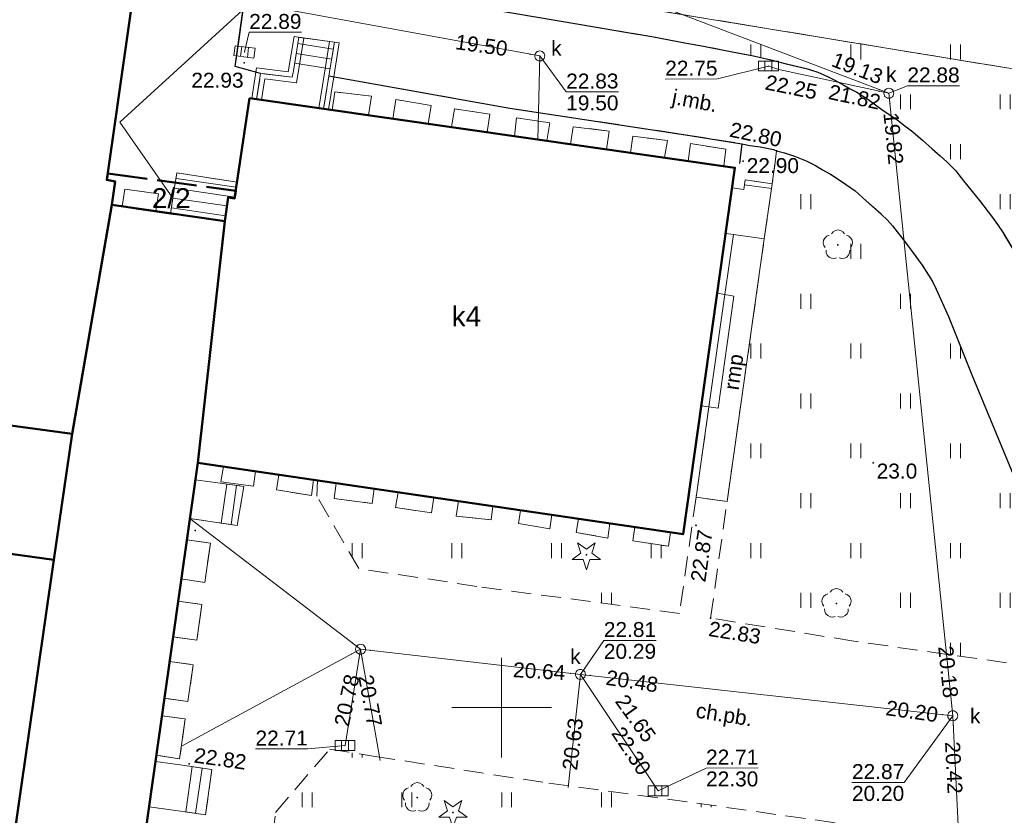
# Model space of a CAD drawing. Extents: x 7395144 to 7395446, y 6007497 to 6007827.
# Tile 47 of 62: x 7395326 to 7395375, y 6007645 to 6007684. Entities that reach past the tile are written whole.
import ezdxf
from ezdxf.enums import TextEntityAlignment as Align

# ---------------------------------------------------------------- set-up
doc = ezdxf.new("R2010")
doc.units = 0
doc.header["$PDSIZE"] = 0.75
for name, pattern in [('PRZER1-1', [2, 1, -1]), ('PRZER2-1', [3, 2, -1]), ('PRZER3-1', [4, 3, -1]), ('PRZER4-1', [5, 4, -1])]:
    doc.linetypes.add(name, pattern=pattern)
doc.layers.get('0').update_dxf_attribs({"linetype": 'CONTINUOUS', "lineweight": 13})
for name, color, linetype, lineweight in [('GESBRP', 7, 'CONTINUOUS', 18), ('GESBRP_O', 7, 'CONTINUOUS', 18), ('GESBZN', 7, 'PRZER4-1', 50), ('GESBZN_O', 7, 'PRZER4-1', 50), ('GESBZO', 7, 'CONTINUOUS', 50), ('GESBZO_O', 7, 'CONTINUOUS', 50), ('GESDZI', 7, 'CONTINUOUS', 18), ('GESSCH', 7, 'CONTINUOUS', 18), ('GSLDSO', 7, 'CONTINUOUS', 18), ('GSLKRW', 7, 'CONTINUOUS', 25), ('GSPWPN', 7, 'CONTINUOUS', 13), ('GSPWPN_O', 7, 'CONTINUOUS', 13), ('GSPWPS', 7, 'CONTINUOUS', 13), ('GSPWPS_O', 7, 'CONTINUOUS', 13), ('GSSIIN', 7, 'CONTINUOUS', 18), ('GSSKOA', 7, 'PRZER3-1', 18), ('GSSKOA_O', 7, 'PRZER3-1', 18), ('GSSKOD', 7, 'PRZER2-1', 18), ('GSSKOD_O', 7, 'PRZER2-1', 18), ('GSSUTR', 7, 'PRZER2-1', 18), ('GUPPRZ', 7, 'CONTINUOUS', 18), ('GUPPRZ_O', 7, 'CONTINUOUS', 18)]:
    doc.layers.add(name, color=color, linetype=linetype, lineweight=lineweight)
for name, color, linetype, lineweight, true_color in [('GESUZY', 7, 'PRZER1-1', 18, 0x008000), ('GSPRDI', 7, 'CONTINUOUS', 18, 0x008000), ('GSPRDL', 7, 'CONTINUOUS', 18, 0x008000), ('GULKPR', 7, 'CONTINUOUS', 18, 0x803300), ('GUPKKS', 7, 'CONTINUOUS', 18, 0x803300), ('GUPKSD', 7, 'CONTINUOUS', 18, 0x803300), ('GUPKSD_O', 7, 'CONTINUOUS', 18, 0x803300)]:
    doc.layers.add(name, color=color, linetype=linetype, lineweight=lineweight, true_color=true_color)
doc.styles.add('GEO-INFO', font='arial.ttf')
pattern_1 = [(90, (7390000, 6000000), (-2.5, 2.5), [0.75, -4.25]), (90, (7390000.5, 6000000), (-2.5, 2.5), [0.75, -4.25])]

# ---------------------------------------------------------------- blocks, each defined once
blk = doc.blocks.new('KOLO')
blk.add_hatch(color=0).paths.add_polyline_path([(-0.5, 0), (-0.482963, -0.12941), (-0.433013, -0.25), (-0.353553, -0.353553), (-0.25, -0.433013), (-0.12941, -0.482963), (0, -0.5), (0.12941, -0.482963), (0.25, -0.433013), (0.353553, -0.353553), (0.433013, -0.25), (0.482963, -0.12941), (0.5, 0), (0.482963, 0.12941), (0.433013, 0.25), (0.353553, 0.353553), (0.25, 0.433013), (0.12941, 0.482963), (0, 0.5), (-0.12941, 0.482963), (-0.25, 0.433013), (-0.353553, 0.353553), (-0.433013, 0.25), (-0.482963, 0.12941)])
blk = doc.blocks.new('SPDIP')
blk.add_hatch(color=0).paths.add_polyline_path([(0, -0.09), (0.027812, -0.085595), (0.052901, -0.072812), (0.072812, -0.052901), (0.085595, -0.027812), (0.09, 0), (0.085595, 0.027812), (0.072812, 0.052901), (0.052901, 0.072812), (0.027812, 0.085595), (0, 0.09), (-0.027812, 0.085595), (-0.052901, 0.072812), (-0.072812, 0.052901), (-0.085595, 0.027812), (-0.09, 0), (-0.085595, -0.027812), (-0.072812, -0.052901), (-0.052901, -0.072812), (-0.027812, -0.085595)])
at = {"color": 0}
blk.add_lwpolyline([(0.544942, 0.177062), (1.426676, -0.463555), (0.336792, -0.463555), (0, -1.500096), (-0.336792, -0.463555), (-1.426676, -0.463555), (-0.544942, 0.177062), (-0.881734, 1.213603), (0, 0.572986), (0.881734, 1.213603)], close=True, dxfattribs=at)
blk = doc.blocks.new('SPDLP')
blk.add_hatch(color=0).paths.add_polyline_path([(0, -0.09), (0.027812, -0.085595), (0.052901, -0.072812), (0.072812, -0.052901), (0.085595, -0.027812), (0.09, 0), (0.085595, 0.027812), (0.072812, 0.052901), (0.052901, 0.072812), (0.027812, 0.085595), (0, 0.09), (-0.027812, 0.085595), (-0.052901, 0.072812), (-0.072812, 0.052901), (-0.085595, 0.027812), (-0.09, 0), (-0.085595, -0.027812), (-0.072812, -0.052901), (-0.052901, -0.072812), (-0.027812, -0.085595)])
at = {"color": 0}
for points in [[(-0.648554, 1.126667), (-0.481106, 1.325358), (-0.255912, 1.454989), (0, 1.5), (0.255912, 1.454989), (0.481106, 1.325358), (0.648554, 1.126667)], [(-1.271938, -0.268652), (-1.40916, -0.048001), (-1.462858, 0.20623), (-1.426585, 0.463525), (-1.304695, 0.693003), (-1.11182, 0.867117), (-0.871109, 0.964971)], [(0.871109, 0.964971), (1.11182, 0.867117), (1.304695, 0.693003), (1.426585, 0.463525), (1.462858, 0.20623), (1.40916, -0.048001), (1.271938, -0.268652)], [(-0.137547, -1.292703), (-0.389802, -1.355024), (-0.648184, -1.327532), (-0.881678, -1.213525), (-1.062258, -1.026689), (-1.168249, -0.78945), (-1.186929, -0.530282)], [(1.186929, -0.530282), (1.168249, -0.78945), (1.062258, -1.026689), (0.881678, -1.213525), (0.648184, -1.327532), (0.389802, -1.355024), (0.137547, -1.292703)]]:
    blk.add_lwpolyline(points, dxfattribs=at)
blk = doc.blocks.new('POINT')
at = {"color": 0}
blk.add_point((0, 0), dxfattribs=at)
blk = doc.blocks.new('OKRAG_PELNY')
at = {"color": 0}
blk.add_lwpolyline([(0, 0.5), (0.12941, 0.482963), (0.25, 0.433013), (0.353553, 0.353553), (0.433013, 0.25), (0.482963, 0.12941), (0.5, 0), (0.482963, -0.12941), (0.433013, -0.25), (0.353553, -0.353553), (0.25, -0.433013), (0.12941, -0.482963), (0, -0.5), (-0.12941, -0.482963), (-0.25, -0.433013), (-0.353553, -0.353553), (-0.433013, -0.25), (-0.482963, -0.12941), (-0.5, 0), (-0.482963, 0.12941), (-0.433013, 0.25), (-0.353553, 0.353553), (-0.25, 0.433013), (-0.12941, 0.482963)], close=True, dxfattribs=at)
blk = doc.blocks.new('SUUS05')
at = {"color": 0}
blk.add_lwpolyline([(0.5, -0.25), (-0.5, -0.25), (-0.5, 0.25), (0.5, 0.25)], close=True, dxfattribs=at)
for points in [[(-0.175, -0.25), (-0.175, 0.25)], [(0.175, -0.25), (0.175, 0.25)]]:
    blk.add_lwpolyline(points, dxfattribs=at)
blk = doc.blocks.new('PION_C')
at = {"color": 0}
blk.add_lwpolyline([(0, 0.5), (0, -0.5)], dxfattribs=at)

msp = doc.modelspace()

# ---------------------------------------------------------------- hatches: boundary and pattern name
at = {"layer": 'GSSUTR', "linetype": 'Continuous', "lineweight": 18}
h = msp.add_hatch(dxfattribs=at)
h.set_pattern_fill('PTTU04', scale=0.5, style=0)
h.set_pattern_definition(pattern_1)
h.paths.add_polyline_path([(7395389.529, 6007668.315), (7395389.167, 6007675.975), (7395389, 6007687.37), (7395389.15, 6007688.68), (7395383.23, 6007689.667), (7395379.968, 6007690.075), (7395378.43, 6007690.376), (7395376.377, 6007691.083), (7395374.553, 6007691.778), (7395373.163, 6007692.505), (7395371.855, 6007693.38), (7395370.73, 6007694.348), (7395369.681, 6007695.314), (7395368.588, 6007696.407), (7395367.642, 6007697.393), (7395367.022, 6007698.262), (7395366.303, 6007699.236), (7395365.526, 6007700.57), (7395364.764, 6007702.314), (7395364.521, 6007703.492), (7395364.354, 6007704.369), (7395363.894, 6007707.988), (7395363.67, 6007709.861), (7395363.603, 6007711.086), (7395363.559, 6007712.285), (7395363.509, 6007713.764), (7395363.474, 6007715.446), (7395363.461, 6007717.074), (7395363.618, 6007718.59), (7395363.698, 6007719.729), (7395363.909, 6007720.935), (7395364.115, 6007722.066), (7395364.291, 6007723.123), (7395364.636, 6007724.777), (7395364.936, 6007726.155), (7395365.4, 6007728.056), (7395366.18, 6007730.852), (7395366.834, 6007733.299), (7395367.13, 6007734.245), (7395367.576, 6007735.893), (7395368.33, 6007738.308), (7395368.735, 6007739.73), (7395368.912, 6007740.355), (7395352.982, 6007742.613), (7395354.445, 6007757.033), (7395338.289, 6007758.628), (7395348.429, 6007754.978), (7395352.137, 6007750.572), (7395349.801, 6007721.415), (7395347.348, 6007697.123), (7395346.55, 6007695.42), (7395346.4, 6007693.44), (7395351.721, 6007691.537), (7395365.475, 6007688.718), (7395357.551, 6007686.941), (7395348.027, 6007688.39), (7395344.37, 6007693.59), (7395344.532, 6007695.571), (7395348.011, 6007733.556), (7395349.793, 6007749.682), (7395348.27, 6007753.054), (7395341.075, 6007755.473), (7395337.933, 6007755.943), (7395337.461, 6007755.867), (7395332.386, 6007721.677), (7395334.999, 6007721.289), (7395346.142, 6007719.598), (7395343.233, 6007699.288), (7395343.206, 6007694.953), (7395343.205, 6007694.883), (7395343.205, 6007694.826), (7395343.223, 6007694.66), (7395343.244, 6007694.467), (7395343.266, 6007694.262), (7395343.327, 6007693.699), (7395343.416, 6007693.158), (7395343.551, 6007692.488), (7395343.62, 6007692.146), (7395343.668, 6007691.976), (7395343.706, 6007691.84), (7395343.893, 6007691.365), (7395344.138, 6007690.742), (7395344.384, 6007690.193), (7395344.508, 6007689.916), (7395344.644, 6007689.613), (7395345.1, 6007688.795), (7395345.662, 6007687.786), (7395345.797, 6007687.587), (7395346.169, 6007687.039), (7395346.695, 6007686.188), (7395347.25, 6007685.386), (7395353.864, 6007684.272), (7395356.305, 6007683.86), (7395357.536, 6007683.653), (7395359.272, 6007683.324), (7395360.122, 6007683.163), (7395361.469, 6007682.908), (7395362.634, 6007682.687), (7395362.906, 6007682.621), (7395363.496, 6007682.477), (7395364.26, 6007682.29), (7395365.261, 6007682.046), (7395365.385, 6007682.007), (7395365.586, 6007681.944), (7395365.805, 6007681.876), (7395365.966, 6007681.81), (7395366.163, 6007681.729), (7395366.373, 6007681.625), (7395366.701, 6007681.464), (7395367.153, 6007681.215), (7395367.481, 6007681.035), (7395367.804, 6007680.857), (7395368.039, 6007680.713), (7395368.308, 6007680.548), (7395368.613, 6007680.325), (7395369.135, 6007679.945), (7395369.816, 6007679.49), (7395370.217, 6007679.18), (7395370.613, 6007678.875), (7395371.107, 6007678.45), (7395371.595, 6007678.017), (7395371.981, 6007677.673), (7395372.33, 6007677.363), (7395372.552, 6007677.137), (7395372.766, 6007676.919), (7395372.923, 6007676.717), (7395373.163, 6007676.408), (7395373.96, 6007675.437), (7395374.606, 6007674.572), (7395374.866, 6007674.224), (7395375.143, 6007673.802), (7395375.713, 6007672.848), (7395375.976, 6007672.408), (7395376.121, 6007672.164), (7395376.228, 6007671.942), (7395376.309, 6007671.773), (7395376.416, 6007671.55), (7395376.56, 6007671.202), (7395376.718, 6007670.819), (7395376.934, 6007670.298), (7395377.217, 6007669.613), (7395378.185, 6007667.078), (7395379.027, 6007664.908), (7395379.696, 6007663.183), (7395380.578, 6007660.908), (7395380.948, 6007660.017), (7395381.07, 6007659.656), (7395381.195, 6007659.285), (7395381.266, 6007659.076), (7395381.351, 6007658.87), (7395381.463, 6007658.651), (7395381.607, 6007658.429), (7395381.785, 6007658.152), (7395382.386, 6007657.296), (7395382.899, 6007656.6), (7395383.011, 6007656.449), (7395383.133, 6007656.299), (7395383.258, 6007656.145), (7395383.395, 6007656.01), (7395383.584, 6007655.825), (7395383.66, 6007655.763), (7395383.753, 6007655.686), (7395383.889, 6007655.575), (7395384.042, 6007655.464), (7395384.202, 6007655.348), (7395384.525, 6007655.113), (7395384.785, 6007654.925), (7395384.87, 6007654.863), (7395384.987, 6007654.793), (7395385.111, 6007654.72), (7395385.216, 6007654.657), (7395385.409, 6007654.566), (7395385.525, 6007654.512), (7395385.749, 6007654.419), (7395386.066, 6007654.289), (7395386.212, 6007654.228), (7395386.369, 6007654.174), (7395386.553, 6007654.111), (7395386.696, 6007654.062), (7395387.038, 6007653.945), (7395387.27, 6007653.883), (7395387.447, 6007653.836), (7395387.64, 6007653.784), (7395387.863, 6007653.737), (7395388.014, 6007653.706), (7395388.174, 6007653.683), (7395388.376, 6007653.654), (7395388.568, 6007653.639), (7395388.71, 6007653.629), (7395388.88, 6007653.616), (7395389.062, 6007653.618), (7395389.229, 6007653.621), (7395389.417, 6007653.623), (7395389.616, 6007653.626), (7395389.794, 6007653.643), (7395389.97, 6007653.666), (7395390.692, 6007653.792), (7395391.062, 6007653.938), (7395391.584, 6007654.144), (7395392.241, 6007654.378), (7395393.556, 6007654.845), (7395393.906, 6007654.959), (7395394.701, 6007655.16)], flags=0)
h = msp.add_hatch(dxfattribs=at)
h.set_pattern_fill('PTTU04', scale=0.5, style=0)
h.set_pattern_definition(pattern_1)
h.paths.add_polyline_path([(7395377.519, 6007657.177), (7395373.577, 6007666.687), (7395372.408, 6007669.618), (7395371.791, 6007670.983), (7395371.603, 6007671.36), (7395371.408, 6007671.692), (7395371.086, 6007672.181), (7395370.764, 6007672.624), (7395370.251, 6007673.329), (7395369.596, 6007674.164), (7395369.334, 6007674.458), (7395369.051, 6007674.735), (7395368.279, 6007675.419), (7395367.724, 6007675.911), (7395367.025, 6007676.399), (7395366.494, 6007676.745), (7395366.094, 6007676.974), (7395365.735, 6007677.179), (7395365.268, 6007677.416), (7395364.681, 6007677.649), (7395364.178, 6007677.822), (7395363.79, 6007677.92), (7395363.57, 6007676.27), (7395363.49, 6007675.79), (7395363.17, 6007673.5), (7395361.3, 6007660.33), (7395360.48, 6007654.49), (7395367.656, 6007653.336), (7395379.768, 6007651.616)], flags=0)
h = msp.add_hatch(dxfattribs=at)
h.set_pattern_fill('PTTU04', scale=0.5, style=0)
h.set_pattern_definition(pattern_1)
h.paths.add_polyline_path([(7395360.013, 6007665.141), (7395359.1, 6007658.69), (7395358.47, 6007658.783), (7395358.37, 6007658.09), (7395356.58, 6007658.36), (7395356.681, 6007659.047), (7395356.244, 6007659.111), (7395355.42, 6007659.233), (7395355.33, 6007658.5), (7395353.74, 6007658.78), (7395353.86, 6007659.463), (7395353.432, 6007659.526), (7395352.51, 6007659.662), (7395352.41, 6007658.96), (7395350.84, 6007659.23), (7395350.95, 6007659.892), (7395349.56, 6007660.097), (7395349.47, 6007659.42), (7395347.72, 6007659.6), (7395347.83, 6007660.352), (7395347.234, 6007660.44), (7395346.599, 6007660.534), (7395346.48, 6007659.77), (7395344.67, 6007660.03), (7395344.81, 6007660.798), (7395343.789, 6007660.948), (7395343.609, 6007660.975), (7395343.5, 6007660.24), (7395341.6, 6007660.49), (7395341.699, 6007661.256), (7395340.761, 6007661.395), (7395340.733, 6007660.604), (7395342.846, 6007656.972), (7395348.763, 6007656.076), (7395358.92, 6007654.72), (7395359.75, 6007660.55), (7395360.394, 6007665.087)], flags=0)
h = msp.add_hatch(dxfattribs=at)
h.set_pattern_fill('PTTU04', scale=0.5, style=0)
h.set_pattern_definition(pattern_1)
h.paths.add_polyline_path([(7395383.563, 6007641.722), (7395383.483, 6007641.931), (7395376.391, 6007642.883), (7395368.654, 6007643.956), (7395359.785, 6007645.209), (7395352.373, 6007646.208), (7395343.663, 6007647.553), (7395341.373, 6007647.916), (7395338.658, 6007644.747), (7395338.521, 6007643.57), (7395338.621, 6007643.556), (7395338.73, 6007644.41), (7395340.8, 6007644.17), (7395340.67, 6007643.259), (7395341.671, 6007643.113), (7395342.6, 6007642.979), (7395342.73, 6007643.87), (7395344.67, 6007643.63), (7395344.53, 6007642.699), (7395344.93, 6007642.641), (7395345.05, 6007643.47), (7395347.15, 6007643.3), (7395347, 6007642.34), (7395349.68, 6007641.952), (7395349.79, 6007642.83), (7395351.72, 6007642.54), (7395351.61, 6007641.672), (7395353.439, 6007641.406), (7395353.53, 6007642.18), (7395355.5, 6007641.93), (7395355.381, 6007641.125), (7395356.5, 6007640.962), (7395356.6, 6007641.77), (7395358.63, 6007641.55), (7395358.51, 6007640.671), (7395358.914, 6007640.612), (7395359.47, 6007640.532), (7395359.59, 6007641.34), (7395361.49, 6007641.05), (7395361.379, 6007640.255), (7395361.976, 6007640.168), (7395362.39, 6007640.108), (7395362.5, 6007640.99), (7395364.49, 6007640.69), (7395364.37, 6007639.821), (7395365.36, 6007639.677), (7395365.48, 6007640.51), (7395367.37, 6007640.29), (7395367.239, 6007639.405), (7395367.434, 6007639.376), (7395367.68, 6007639.341), (7395367.81, 6007640.22), (7395369.83, 6007639.93), (7395369.709, 6007639.046), (7395373.62, 6007638.479), (7395377.179, 6007637.963), (7395377.29, 6007638.76), (7395379.22, 6007638.43), (7395379.109, 6007637.683), (7395380.37, 6007637.5), (7395382.37, 6007637.28), (7395381.88, 6007634.05), (7395381.589, 6007632.065), (7395387.216, 6007631.215)], flags=0)

# ---------------------------------------------------------------- linework, layer by layer
at = {"color": 7, "linetype": 'Continuous', "lineweight": 13, "elevation": 100, "flags": 128}
for points in [[(7395350, 6007647.5), (7395350, 6007652.5)], [(7395347.5, 6007650), (7395352.5, 6007650)]]:
    msp.add_lwpolyline(points, dxfattribs=at)
at = {"layer": 'GESBRP', "color": 7, "linetype": 'Continuous', "lineweight": 18, "elevation": 10.18}
msp.add_lwpolyline([(7395361.62, 6007673.72), (7395363.17, 6007673.5), (7395361.3, 6007660.33), (7395359.75, 6007660.55), (7395360.394, 6007665.087), (7395361.194, 6007670.721)], close=True, dxfattribs=at)
at = {"layer": 'GESBZN', "color": 7, "linetype": 'PRZER4-1', "lineweight": 50, "ltscale": 0.5, "elevation": 10.18}
msp.add_lwpolyline([(7395330.247, 6007676.789), (7395336.667, 6007675.91), (7395336.61, 6007675.53), (7395336.28, 6007675.58), (7395336.12, 6007674.39), (7395330.46, 6007675.21), (7395330.62, 6007676.39), (7395330.2, 6007676.46)], close=True, dxfattribs=at)
at = {"layer": 'GESBZO', "color": 7, "linetype": 'Continuous', "lineweight": 50, "elevation": 10.18}
for points in [[(7395322.52, 6007664.53), (7395328.37, 6007706.92), (7395334.41, 6007706.04), (7395330.2, 6007676.46), (7395330.62, 6007676.39), (7395330.46, 6007675.21), (7395328.46, 6007663.73)], [(7395337.36, 6007680.56), (7395361.7, 6007677.07), (7395359.1, 6007658.69), (7395334.76, 6007662.28), (7395336.12, 6007674.39), (7395336.28, 6007675.58), (7395336.61, 6007675.53)], [(7395334.76, 6007662.28), (7395332.25, 6007644.48), (7395330.61, 6007632.13), (7395328.03, 6007614.29), (7395326.12, 6007601.91), (7395325.69, 6007598.96), (7395313.54, 6007600.73), (7395313.97, 6007603.67), (7395315.35, 6007615.85), (7395321.5, 6007614.77), (7395323.31, 6007626.93), (7395323.62, 6007630.19), (7395327.55, 6007657.41), (7395328.46, 6007663.73), (7395330.46, 6007675.21), (7395336.12, 6007674.39)], [(7395298.31, 6007667.51), (7395322.46, 6007664.25), (7395322.52, 6007664.53), (7395328.46, 6007663.73), (7395327.55, 6007657.41), (7395308.92, 6007659.98), (7395305.44, 6007635.49), (7395317.07, 6007633.89), (7395316.69, 6007631.2), (7395323.62, 6007630.19), (7395323.31, 6007626.93), (7395295.11, 6007631.22), (7395295.14, 6007631.45), (7395296.64, 6007631.23), (7395297.49, 6007637.12), (7395294, 6007637.36)], [(7395323.62, 6007630.19), (7395327.55, 6007657.41), (7395308.92, 6007659.98), (7395305.44, 6007635.49), (7395317.07, 6007633.89), (7395316.69, 6007631.2)]]:
    msp.add_lwpolyline(points, close=True, dxfattribs=at)
at = {"layer": 'GESDZI', "color": 7, "linetype": 'Continuous', "lineweight": 18, "elevation": 10.22}
for points in [[(7395208.88, 6007732.82), (7395228.84, 6007751.29), (7395254.04, 6007769.81), (7395303.63, 6007764.04), (7395313.94, 6007762.83), (7395315.59, 6007761.16), (7395354.5, 6007757.04), (7395348.25, 6007694.55), (7395349.93, 6007694.27), (7395348.19, 6007686.54), (7395384.8, 6007680.52), (7395392.56, 6007656.98), (7395381.64, 6007573.08), (7395380.93, 6007567.64), (7395298.02, 6007582.09), (7395291.04, 6007582.64), (7395274.2, 6007590.33), (7395241.23, 6007663.62), (7395237.48, 6007672.95)], [(7395349.93, 6007694.27), (7395380.12, 6007687.98), (7395384.8, 6007680.52), (7395348.19, 6007686.54)]]:
    msp.add_lwpolyline(points, close=True, dxfattribs=at)
at = {"layer": 'GESSCH', "color": 7, "linetype": 'Continuous', "lineweight": 18, "elevation": 10.18}
for points in [[(7395341.339, 6007681.676), (7395341.306, 6007681.471), (7395341.073, 6007680.028), (7395337.715, 6007680.509), (7395337.916, 6007681.804), (7395339.504, 6007681.606), (7395339.559, 6007681.937), (7395339.838, 6007683.613), (7395341.612, 6007683.368)], [(7395333.6, 6007676.08), (7395333.72, 6007676.82), (7395336.732, 6007676.351), (7395336.61, 6007675.53), (7395336.28, 6007675.58), (7395336.12, 6007674.39), (7395333.401, 6007674.784)], [(7395362.14, 6007675.98), (7395362.21, 6007676.46), (7395363.57, 6007676.27), (7395363.49, 6007675.79), (7395363.17, 6007673.5), (7395361.62, 6007673.72), (7395361.233, 6007673.768), (7395361.557, 6007676.059)], [(7395335.61, 6007659.3), (7395334.365, 6007659.481), (7395334.64, 6007661.43), (7395335.88, 6007661.26), (7395337.07, 6007661.09), (7395336.74, 6007659.13)], [(7395332.648, 6007647.3), (7395333.99, 6007647.11), (7395335.47, 6007646.9), (7395335.15, 6007644.63), (7395333.67, 6007644.84), (7395332.328, 6007645.031)]]:
    msp.add_lwpolyline(points, close=True, dxfattribs=at)
at = {"layer": 'GESSCH', "color": 7, "linetype": 'Continuous', "lineweight": 18, "elevation": 10.18, "flags": 128}
for points in [[(7395339.787, 6007683.302), (7395341.556, 6007683.016)], [(7395339.704, 6007682.808), (7395341.476, 6007682.522)], [(7395339.622, 6007682.315), (7395341.396, 6007682.029)], [(7395333.674, 6007676.535), (7395336.695, 6007676.098)], [(7395336.621, 6007675.603), (7395333.594, 6007676.042)], [(7395362.175, 6007676.22), (7395363.529, 6007676.023)], [(7395336.223, 6007675.156), (7395333.518, 6007675.547)], [(7395336.156, 6007674.66), (7395333.442, 6007675.053)], [(7395336.213, 6007661.212), (7395335.942, 6007659.25)], [(7395336.708, 6007661.142), (7395336.437, 6007659.176)], [(7395334.482, 6007647.04), (7395334.16, 6007644.77)], [(7395334.978, 6007646.97), (7395334.655, 6007644.7)]]:
    msp.add_lwpolyline(points, dxfattribs=at)
at = {"layer": 'GESUZY', "color": 96, "linetype": 'PRZER1-1', "lineweight": 18, "ltscale": 0.5, "true_color": 0x008000, "elevation": 10.08}
for points in [[(7395208.88, 6007732.82), (7395228.84, 6007751.29), (7395254.04, 6007769.81), (7395303.63, 6007764.04), (7395313.94, 6007762.83), (7395315.59, 6007761.16), (7395354.5, 6007757.04), (7395348.25, 6007694.55), (7395349.93, 6007694.27), (7395348.19, 6007686.54), (7395384.8, 6007680.52), (7395392.56, 6007656.98), (7395381.64, 6007573.08), (7395380.93, 6007567.64), (7395298.02, 6007582.09), (7395291.04, 6007582.64), (7395274.2, 6007590.33), (7395241.23, 6007663.62), (7395237.48, 6007672.95)], [(7395384.8, 6007680.52), (7395348.19, 6007686.54), (7395349.93, 6007694.27), (7395380.12, 6007687.98)]]:
    msp.add_lwpolyline(points, close=True, dxfattribs=at)
at = {"layer": 'GSLDSO', "color": 7, "linetype": 'Continuous', "lineweight": 18, "elevation": 10.18}
for points in [[(7395339.592, 6007683.654), (7395339.297, 6007681.884), (7395337.707, 6007682.082), (7395337.468, 6007680.548)], [(7395340.085, 6007683.572), (7395339.711, 6007681.329), (7395338.126, 6007681.526), (7395337.962, 6007680.471)], [(7395341.366, 6007683.408), (7395341.093, 6007681.716), (7395340.826, 6007680.067)], [(7395341.859, 6007683.329), (7395341.586, 6007681.636), (7395341.32, 6007679.988)]]:
    msp.add_lwpolyline(points, dxfattribs=at)
at = {"layer": 'GSLKRW', "color": 7, "linetype": 'Continuous', "lineweight": 25, "elevation": 10.18}
for points in [[(7395337.916, 6007681.804), (7395336.642, 6007682.156), (7395339.135, 6007700.161)], [(7395347.25, 6007685.386), (7395353.864, 6007684.272), (7395356.305, 6007683.86), (7395357.536, 6007683.653), (7395359.272, 6007683.324), (7395360.122, 6007683.163), (7395361.469, 6007682.908), (7395362.634, 6007682.687), (7395362.906, 6007682.621), (7395363.496, 6007682.477), (7395364.26, 6007682.29), (7395365.261, 6007682.046)], [(7395365.261, 6007682.046), (7395365.385, 6007682.007), (7395365.586, 6007681.944), (7395365.805, 6007681.876), (7395365.966, 6007681.81), (7395366.163, 6007681.729), (7395366.373, 6007681.625), (7395366.701, 6007681.464), (7395367.153, 6007681.215), (7395367.481, 6007681.035), (7395367.804, 6007680.857), (7395368.039, 6007680.713), (7395368.308, 6007680.548), (7395368.613, 6007680.325), (7395369.135, 6007679.945), (7395369.816, 6007679.49), (7395370.217, 6007679.18), (7395370.613, 6007678.875), (7395371.107, 6007678.45), (7395371.595, 6007678.017), (7395371.981, 6007677.673), (7395372.33, 6007677.363), (7395372.552, 6007677.137), (7395372.766, 6007676.919), (7395372.923, 6007676.717), (7395373.163, 6007676.408), (7395373.96, 6007675.437), (7395374.606, 6007674.572), (7395374.866, 6007674.224), (7395375.143, 6007673.802), (7395375.713, 6007672.848)], [(7395341.339, 6007681.676), (7395350.414, 6007680.053), (7395359.227, 6007678.726), (7395362.046, 6007678.276), (7395361.926, 6007677.292)], [(7395362.046, 6007678.276), (7395362.44, 6007678.18), (7395362.964, 6007678.127), (7395363.629, 6007677.988), (7395363.79, 6007677.92), (7395364.178, 6007677.822), (7395364.681, 6007677.649), (7395365.268, 6007677.416), (7395365.735, 6007677.179), (7395366.094, 6007676.974), (7395366.494, 6007676.745), (7395367.025, 6007676.399), (7395367.724, 6007675.911), (7395368.279, 6007675.419), (7395369.051, 6007674.735), (7395369.334, 6007674.458), (7395369.596, 6007674.164), (7395370.251, 6007673.329), (7395370.764, 6007672.624), (7395371.086, 6007672.181), (7395371.408, 6007671.692), (7395371.603, 6007671.36), (7395371.791, 6007670.983), (7395372.408, 6007669.618), (7395373.577, 6007666.687), (7395377.519, 6007657.177)]]:
    msp.add_lwpolyline(points, dxfattribs=at)
at = {"layer": 'GSSIIN', "color": 7, "linetype": 'Continuous', "lineweight": 18, "elevation": 10.18}
for points in [[(7395341.501, 6007679.966), (7395341.64, 6007680.87), (7395343.47, 6007680.66), (7395343.321, 6007679.705)], [(7395344.55, 6007679.529), (7395344.7, 6007680.49), (7395346.46, 6007680.2), (7395346.321, 6007679.275)], [(7395347.49, 6007679.108), (7395347.63, 6007680.02), (7395349.41, 6007679.76), (7395349.27, 6007678.852)], [(7395350.639, 6007678.656), (7395350.75, 6007679.57), (7395352.41, 6007679.32), (7395352.27, 6007678.422)], [(7395353.59, 6007679.13), (7395355.39, 6007678.91), (7395355.26, 6007677.993), (7395353.46, 6007678.251)], [(7395356.46, 6007677.821), (7395356.58, 6007678.66), (7395358.31, 6007678.43), (7395358.16, 6007677.578)], [(7395359.359, 6007677.406), (7395359.47, 6007678.28), (7395361.24, 6007678), (7395361.14, 6007677.15)], [(7395330.971, 6007675.136), (7395331.11, 6007676), (7395332.8, 6007675.76), (7395332.66, 6007674.891)], [(7395360.812, 6007670.79), (7395361.194, 6007670.721), (7395361.64, 6007670.64), (7395360.86, 6007665.02), (7395360.394, 6007665.087), (7395360.013, 6007665.141)], [(7395336.06, 6007662.088), (7395337.659, 6007661.852), (7395337.55, 6007661.1), (7395335.92, 6007661.33)], [(7395338.83, 6007661.68), (7395340.559, 6007661.425), (7395340.47, 6007660.63), (7395338.71, 6007660.92)], [(7395341.699, 6007661.256), (7395343.609, 6007660.975), (7395343.5, 6007660.24), (7395341.6, 6007660.49)], [(7395344.81, 6007660.798), (7395346.599, 6007660.534), (7395346.48, 6007659.77), (7395344.67, 6007660.03)], [(7395347.83, 6007660.352), (7395349.56, 6007660.097), (7395349.47, 6007659.42), (7395347.72, 6007659.6)], [(7395350.95, 6007659.892), (7395352.51, 6007659.662), (7395352.41, 6007658.96), (7395350.84, 6007659.23)], [(7395353.86, 6007659.463), (7395355.42, 6007659.233), (7395355.33, 6007658.5), (7395353.74, 6007658.78)], [(7395356.681, 6007659.047), (7395358.47, 6007658.783), (7395358.37, 6007658.09), (7395356.58, 6007658.36)], [(7395334.214, 6007658.411), (7395335.4, 6007658.25), (7395335.12, 6007656.28), (7395333.938, 6007656.45)], [(7395333.781, 6007655.34), (7395334.97, 6007655.17), (7395334.72, 6007653.39), (7395333.529, 6007653.55)], [(7395333.356, 6007652.321), (7395334.54, 6007652.15), (7395334.27, 6007650.31), (7395333.095, 6007650.471)], [(7395332.971, 6007649.59), (7395334.14, 6007649.43), (7395333.85, 6007647.44), (7395332.691, 6007647.61)]]:
    msp.add_lwpolyline(points, close=True, dxfattribs=at)
at = {"layer": 'GSSKOA', "color": 7, "linetype": 'PRZER3-1', "lineweight": 18, "ltscale": 0.5, "elevation": 10.18}
for points in [[(7395377.519, 6007657.177), (7395373.577, 6007666.687), (7395372.408, 6007669.618), (7395371.791, 6007670.983), (7395371.603, 6007671.36), (7395371.408, 6007671.692), (7395371.086, 6007672.181), (7395370.764, 6007672.624), (7395370.251, 6007673.329), (7395369.596, 6007674.164), (7395369.334, 6007674.458), (7395369.051, 6007674.735), (7395368.279, 6007675.419), (7395367.724, 6007675.911), (7395367.025, 6007676.399), (7395366.494, 6007676.745), (7395366.094, 6007676.974), (7395365.735, 6007677.179), (7395365.268, 6007677.416), (7395364.681, 6007677.649), (7395364.178, 6007677.822), (7395363.79, 6007677.92), (7395363.629, 6007677.988), (7395362.964, 6007678.127), (7395362.44, 6007678.18), (7395362.046, 6007678.276), (7395359.227, 6007678.726), (7395350.414, 6007680.053), (7395341.339, 6007681.676), (7395341.612, 6007683.368), (7395339.838, 6007683.613), (7395339.559, 6007681.937), (7395339.504, 6007681.606), (7395337.916, 6007681.804), (7395336.642, 6007682.156), (7395339.135, 6007700.161)], [(7395347.25, 6007685.386), (7395353.864, 6007684.272), (7395356.305, 6007683.86), (7395357.536, 6007683.653), (7395359.272, 6007683.324), (7395360.122, 6007683.163), (7395361.469, 6007682.908), (7395362.634, 6007682.687), (7395362.906, 6007682.621), (7395363.496, 6007682.477), (7395364.26, 6007682.29), (7395365.261, 6007682.046), (7395365.385, 6007682.007), (7395365.586, 6007681.944), (7395365.805, 6007681.876), (7395365.966, 6007681.81), (7395366.163, 6007681.729), (7395366.373, 6007681.625), (7395366.701, 6007681.464), (7395367.153, 6007681.215), (7395367.481, 6007681.035), (7395367.804, 6007680.857), (7395368.039, 6007680.713), (7395368.308, 6007680.548), (7395368.613, 6007680.325), (7395369.135, 6007679.945), (7395369.816, 6007679.49), (7395370.217, 6007679.18), (7395370.613, 6007678.875), (7395371.107, 6007678.45), (7395371.595, 6007678.017), (7395371.981, 6007677.673), (7395372.33, 6007677.363), (7395372.552, 6007677.137), (7395372.766, 6007676.919), (7395372.923, 6007676.717), (7395373.163, 6007676.408), (7395373.96, 6007675.437), (7395374.606, 6007674.572), (7395374.866, 6007674.224), (7395375.143, 6007673.802), (7395375.713, 6007672.848)]]:
    msp.add_lwpolyline(points, dxfattribs=at)
at = {"layer": 'GSSKOD', "color": 7, "linetype": 'PRZER2-1', "lineweight": 18, "ltscale": 0.5, "elevation": 10.18}
for points in [[(7395334.41, 6007706.04), (7395330.2, 6007676.46), (7395330.62, 6007676.39), (7395330.46, 6007675.21), (7395330.971, 6007675.136), (7395331.11, 6007676), (7395332.8, 6007675.76), (7395332.66, 6007674.891), (7395333.401, 6007674.784), (7395333.6, 6007676.08), (7395333.72, 6007676.82), (7395336.732, 6007676.351), (7395337.36, 6007680.56), (7395337.715, 6007680.509), (7395337.916, 6007681.804), (7395336.642, 6007682.156), (7395339.135, 6007700.161)], [(7395379.769, 6007651.616), (7395367.656, 6007653.336), (7395360.48, 6007654.49), (7395361.3, 6007660.33), (7395359.75, 6007660.55), (7395358.92, 6007654.72), (7395348.763, 6007656.076), (7395342.846, 6007656.972), (7395340.733, 6007660.604), (7395340.761, 6007661.395), (7395340.559, 6007661.425), (7395340.47, 6007660.63), (7395338.71, 6007660.92), (7395338.83, 6007661.68), (7395337.659, 6007661.852), (7395337.55, 6007661.1), (7395335.92, 6007661.33), (7395336.06, 6007662.088), (7395334.76, 6007662.28), (7395334.64, 6007661.43), (7395335.88, 6007661.26), (7395337.07, 6007661.09), (7395336.74, 6007659.13), (7395335.61, 6007659.3), (7395334.365, 6007659.481), (7395334.214, 6007658.411), (7395335.4, 6007658.25), (7395335.12, 6007656.28), (7395333.938, 6007656.45), (7395333.781, 6007655.34), (7395334.97, 6007655.17), (7395334.72, 6007653.39), (7395333.529, 6007653.55), (7395333.356, 6007652.321), (7395334.54, 6007652.15), (7395334.27, 6007650.31), (7395333.095, 6007650.471), (7395332.971, 6007649.59), (7395334.14, 6007649.43), (7395333.85, 6007647.44), (7395332.691, 6007647.61), (7395332.648, 6007647.3), (7395333.99, 6007647.11), (7395335.47, 6007646.9), (7395335.15, 6007644.63), (7395333.67, 6007644.84), (7395332.328, 6007645.031), (7395332.25, 6007644.48)], [(7395338.521, 6007643.57), (7395338.658, 6007644.747), (7395341.373, 6007647.916), (7395343.663, 6007647.553), (7395352.373, 6007646.208), (7395359.785, 6007645.209), (7395368.654, 6007643.956)]]:
    msp.add_lwpolyline(points, dxfattribs=at)
msp.add_lwpolyline([(7395361.7, 6007677.07), (7395361.14, 6007677.15), (7395361.24, 6007678), (7395359.47, 6007678.28), (7395359.359, 6007677.406), (7395358.16, 6007677.578), (7395358.31, 6007678.43), (7395356.58, 6007678.66), (7395356.46, 6007677.821), (7395355.26, 6007677.993), (7395355.39, 6007678.91), (7395353.59, 6007679.13), (7395353.46, 6007678.251), (7395352.27, 6007678.422), (7395352.41, 6007679.32), (7395350.75, 6007679.57), (7395350.639, 6007678.656), (7395349.27, 6007678.852), (7395349.41, 6007679.76), (7395347.63, 6007680.02), (7395347.49, 6007679.108), (7395346.321, 6007679.275), (7395346.46, 6007680.2), (7395344.7, 6007680.49), (7395344.55, 6007679.529), (7395343.321, 6007679.705), (7395343.47, 6007680.66), (7395341.64, 6007680.87), (7395341.501, 6007679.966), (7395341.073, 6007680.028), (7395341.339, 6007681.676), (7395350.414, 6007680.053), (7395359.227, 6007678.726), (7395362.046, 6007678.276), (7395362.44, 6007678.18), (7395362.964, 6007678.127), (7395363.629, 6007677.988), (7395363.79, 6007677.92), (7395363.57, 6007676.27), (7395362.21, 6007676.46), (7395362.14, 6007675.98), (7395361.557, 6007676.059)], close=True, dxfattribs=at)
at = {"layer": 'GSSUTR', "color": 7, "linetype": 'PRZER2-1', "lineweight": 18, "ltscale": 0.5, "elevation": 10.1}
for points in [[(7395375.713, 6007672.848), (7395375.143, 6007673.802), (7395374.866, 6007674.224), (7395374.606, 6007674.572), (7395373.96, 6007675.437), (7395373.163, 6007676.408), (7395372.923, 6007676.717), (7395372.766, 6007676.919), (7395372.552, 6007677.137), (7395372.33, 6007677.363), (7395371.981, 6007677.673), (7395371.595, 6007678.017), (7395371.107, 6007678.45), (7395370.613, 6007678.875), (7395370.217, 6007679.18), (7395369.816, 6007679.49), (7395369.135, 6007679.945), (7395368.613, 6007680.325), (7395368.308, 6007680.548), (7395368.039, 6007680.713), (7395367.804, 6007680.857), (7395367.481, 6007681.035), (7395367.153, 6007681.215), (7395366.701, 6007681.464), (7395366.373, 6007681.625), (7395366.163, 6007681.729), (7395365.966, 6007681.81), (7395365.805, 6007681.876), (7395365.586, 6007681.944), (7395365.385, 6007682.007), (7395365.261, 6007682.046), (7395364.26, 6007682.29), (7395363.496, 6007682.477), (7395362.906, 6007682.621), (7395362.634, 6007682.687), (7395361.469, 6007682.908), (7395360.122, 6007683.163), (7395359.272, 6007683.324), (7395357.536, 6007683.653), (7395356.305, 6007683.86), (7395353.864, 6007684.272), (7395347.25, 6007685.386)], [(7395379.768, 6007651.616), (7395367.656, 6007653.336), (7395360.48, 6007654.49), (7395361.3, 6007660.33), (7395363.17, 6007673.5), (7395363.49, 6007675.79), (7395363.57, 6007676.27), (7395363.79, 6007677.92), (7395364.178, 6007677.822), (7395364.681, 6007677.649), (7395365.268, 6007677.416), (7395365.735, 6007677.179), (7395366.094, 6007676.974), (7395366.494, 6007676.745), (7395367.025, 6007676.399), (7395367.724, 6007675.911), (7395368.279, 6007675.419), (7395369.051, 6007674.735), (7395369.334, 6007674.458), (7395369.596, 6007674.164), (7395370.251, 6007673.329), (7395370.764, 6007672.624), (7395371.086, 6007672.181), (7395371.408, 6007671.692), (7395371.603, 6007671.36), (7395371.791, 6007670.983), (7395372.408, 6007669.618), (7395373.577, 6007666.687), (7395377.519, 6007657.177)], [(7395338.521, 6007643.57), (7395338.658, 6007644.747), (7395341.373, 6007647.916), (7395343.663, 6007647.553), (7395352.373, 6007646.208), (7395359.785, 6007645.209), (7395368.654, 6007643.956)]]:
    msp.add_lwpolyline(points, dxfattribs=at)
msp.add_lwpolyline([(7395340.761, 6007661.395), (7395341.699, 6007661.256), (7395341.6, 6007660.49), (7395343.5, 6007660.24), (7395343.609, 6007660.975), (7395343.789, 6007660.948), (7395344.81, 6007660.798), (7395344.67, 6007660.03), (7395346.48, 6007659.77), (7395346.599, 6007660.534), (7395347.234, 6007660.44), (7395347.83, 6007660.352), (7395347.72, 6007659.6), (7395349.47, 6007659.42), (7395349.56, 6007660.097), (7395350.95, 6007659.892), (7395350.84, 6007659.23), (7395352.41, 6007658.96), (7395352.51, 6007659.662), (7395353.432, 6007659.526), (7395353.86, 6007659.463), (7395353.74, 6007658.78), (7395355.33, 6007658.5), (7395355.42, 6007659.233), (7395356.244, 6007659.111), (7395356.681, 6007659.047), (7395356.58, 6007658.36), (7395358.37, 6007658.09), (7395358.47, 6007658.783), (7395359.1, 6007658.69), (7395360.013, 6007665.141), (7395360.394, 6007665.087), (7395359.75, 6007660.55), (7395358.92, 6007654.72), (7395348.763, 6007656.076), (7395342.846, 6007656.972), (7395340.733, 6007660.604)], close=True, dxfattribs=at)
at = {"layer": 'GULKPR', "color": 36, "linetype": 'Continuous', "lineweight": 18, "true_color": 0x803300, "elevation": 10.14}
for points in [[(7395298.457, 6007721.618), (7395340.031, 6007717.99), (7395343.326, 6007690.755), (7395369.414, 6007680.804), (7395372.618, 6007649.592), (7395353.947, 6007651.668), (7395342.926, 6007652.93)], [(7395343.326, 6007690.755), (7395330.857, 6007679.361), (7395333.519, 6007675.548)], [(7395335.352, 6007685.722), (7395351.913, 6007682.676)], [(7395351.913, 6007682.676), (7395351.81, 6007678.488)], [(7395369.414, 6007680.804), (7395363.894, 6007681.99), (7395363.378, 6007682.173)], [(7395342.926, 6007652.93), (7395334.366, 6007659.487)], [(7395342.926, 6007652.93), (7395333.941, 6007648.06)], [(7395342.926, 6007652.93), (7395342.147, 6007648.101)], [(7395342.926, 6007652.93), (7395343.912, 6007647.345)], [(7395353.947, 6007651.668), (7395353.334, 6007646)], [(7395353.947, 6007651.668), (7395357.854, 6007645.833)], [(7395372.618, 6007649.592), (7395372.912, 6007643.751)]]:
    msp.add_lwpolyline(points, dxfattribs=at)
at = {"layer": 'GUPPRZ_O', "color": 36, "linetype": 'Continuous', "lineweight": 9, "true_color": 0x803300, "elevation": 10.8, "flags": 128}
for points in [[(7395339.964, 6007683.866), (7395337.343, 6007683.864), (7395337.108, 6007682.876)], [(7395355.858, 6007680.873), (7395353.237, 6007680.871), (7395351.913, 6007682.676)], [(7395358.202, 6007681.521), (7395360.823, 6007681.523), (7395363.378, 6007682.173)], [(7395353.237, 6007680.871), (7395355.858, 6007680.873)], [(7395372.965, 6007681.183), (7395370.344, 6007681.183), (7395369.414, 6007680.804)], [(7395357.745, 6007653.371), (7395355.124, 6007653.369), (7395353.947, 6007651.668)], [(7395355.124, 6007653.369), (7395357.745, 6007653.371)], [(7395367.566, 6007646.245), (7395370.186, 6007646.247), (7395372.618, 6007649.592)], [(7395337.66, 6007647.926), (7395340.281, 6007647.929), (7395342.147, 6007648.101)], [(7395362.869, 6007646.973), (7395360.248, 6007646.971), (7395357.854, 6007645.833)], [(7395360.248, 6007646.971), (7395362.869, 6007646.973)], [(7395367.566, 6007646.245), (7395370.186, 6007646.247)]]:
    msp.add_lwpolyline(points, dxfattribs=at)

# ---------------------------------------------------------------- block references
at = {"layer": 'GSLDSO', "color": 7, "lineweight": 18, "xscale": 0.5, "yscale": 0.5}
for p, rotation in [((7395339.838, 6007683.613, 10.18), 260.529276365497), ((7395341.612, 6007683.368, 10.18), 260.8311857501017), ((7395337.715, 6007680.509, 10.18), 261.1512127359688), ((7395341.073, 6007680.028, 10.18), 260.8302228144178)]:
    msp.add_blockref('PION_C', p, dxfattribs=dict(at, rotation=rotation))
at = {"layer": 'GSPRDI', "color": 96, "lineweight": 18, "true_color": 0x008000, "xscale": 0.5, "yscale": 0.5}
for p in [(7395354.25, 6007657.66, 10.12), (7395347.56, 6007644.74, 10.12)]:
    msp.add_blockref('SPDIP', p, dxfattribs=at)
at = {"layer": 'GSPRDL', "color": 96, "lineweight": 18, "true_color": 0x008000, "xscale": 0.5, "yscale": 0.5}
for p in [(7395366.86, 6007673.2, 10.12), (7395366.79, 6007655.22, 10.12), (7395345.77, 6007645.49, 10.12)]:
    msp.add_blockref('SPDLP', p, dxfattribs=at)
at = {"layer": 'GSPWPN', "color": 7, "lineweight": 13, "xscale": 0.09, "yscale": 0.09}
msp.add_blockref('KOLO', (7395368.63, 6007662.27, 10.08), dxfattribs=at)
at = {"layer": 'GSPWPS', "color": 7, "lineweight": 13, "xscale": 0.09, "yscale": 0.09}
for p in [(7395337.091, 6007682.334, 10.08), (7395363.79, 6007677.92, 10.08), (7395362.106, 6007677.4, 10.08), (7395359.747, 6007659.141, 10.08), (7395334.638, 6007658.877, 10.08), (7395360.48, 6007654.49, 10.08), (7395334.337, 6007647.185, 10.08)]:
    msp.add_blockref('KOLO', p, dxfattribs=at)
at = {"layer": 'GUPKKS', "color": 36, "lineweight": 18, "true_color": 0x803300}
for p, rotation in [((7395337.108, 6007682.876, 10.16), 352.5971720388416), ((7395363.378, 6007682.173, 10.16), 0.04561564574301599), ((7395342.147, 6007648.101, 10.16), 0.04561564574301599), ((7395357.854, 6007645.833, 10.16), 0.04561564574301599)]:
    msp.add_blockref('SUUS05', p, dxfattribs=dict(at, rotation=rotation))
at = {"layer": 'GUPKSD', "color": 36, "lineweight": 18, "true_color": 0x803300, "xscale": 0.5, "yscale": 0.5}
for p in [(7395351.913, 6007682.676, 10.16), (7395369.414, 6007680.804, 10.16), (7395342.926, 6007652.93, 10.16), (7395353.947, 6007651.668, 10.16), (7395372.618, 6007649.592, 10.16)]:
    msp.add_blockref('OKRAG_PELNY', p, dxfattribs=at)
at = {"layer": 'GUPPRZ', "color": 36, "lineweight": 18, "true_color": 0x803300}
for p in [(7395337.108, 6007682.876, 10.16), (7395351.421, 6007682.766, 10.16), (7395351.913, 6007682.676, 10.16), (7395363.378, 6007682.173, 10.16), (7395363.894, 6007681.99, 10.16), (7395368.921, 6007680.91, 10.16), (7395368.945, 6007680.984, 10.16), (7395369.414, 6007680.804, 10.16), (7395369.465, 6007680.306, 10.16), (7395342.529, 6007653.234, 10.16), (7395342.487, 6007652.691, 10.16), (7395342.926, 6007652.93, 10.16), (7395343.423, 6007652.873, 10.16), (7395342.849, 6007652.45, 10.16), (7395343.011, 6007652.449, 10.16), (7395353.451, 6007651.725, 10.16), (7395353.947, 6007651.668, 10.16), (7395354.226, 6007651.26, 10.16), (7395354.444, 6007651.613, 10.16), (7395353.895, 6007651.184, 10.16), (7395372.567, 6007650.089, 10.16), (7395372.121, 6007649.647, 10.16), (7395372.618, 6007649.592, 10.16), (7395372.643, 6007649.092, 10.16), (7395342.147, 6007648.101, 10.16), (7395357.572, 6007646.254, 10.16), (7395357.854, 6007645.833, 10.16)]:
    msp.add_blockref('POINT', p, dxfattribs=at)

# ---------------------------------------------------------------- texts
at = {"layer": 'GESBRP_O', "color": 7, "linetype": 'Continuous', "lineweight": 0, "style": 'GEO-INFO'}
msp.add_text('rmp', height=0.75, rotation=81.9186, dxfattribs=at).set_placement((7395361.746, 6007666.816, 10.8), align=Align.MIDDLE)
at = {"layer": 'GESBZN_O', "color": 7, "linetype": 'Continuous', "lineweight": 0, "style": 'GEO-INFO'}
msp.add_text('2/2', height=1, dxfattribs=at).set_placement((7395333.433, 6007675.566, 10.8), align=Align.MIDDLE)
at = {"layer": 'GESBZO_O', "color": 7, "linetype": 'Continuous', "lineweight": 0, "style": 'GEO-INFO'}
msp.add_text('k4', height=1, dxfattribs=at).set_placement((7395348.23, 6007669.647, 10.8), align=Align.MIDDLE)
at = {"layer": 'GSPWPN_O', "color": 7, "linetype": 'Continuous', "lineweight": 0, "style": 'GEO-INFO'}
msp.add_text('23.0', height=0.75, dxfattribs=at).set_placement((7395368.803, 6007661.487, 10.8))
at = {"layer": 'GSPWPS_O', "color": 7, "linetype": 'Continuous', "lineweight": 0, "style": 'GEO-INFO'}
for s, rotation, p in [('22.93', 0.0456, (7395335.751, 6007681.461, 10.8)), ('22.82', 351.9241, (7395335.892, 6007647.439, 10.8))]:
    msp.add_text(s, height=0.75, rotation=rotation, dxfattribs=at).set_placement(p, align=Align.MIDDLE)
for s, rotation, p in [('22.80', 348.1939, (7395361.384, 6007678.638, 10.8)), ('22.87', 81.8974, (7395360.211, 6007656.263, 10.8)), ('22.83', 350.8643, (7395360.334, 6007653.598, 10.8))]:
    msp.add_text(s, height=0.75, rotation=rotation, dxfattribs=at).set_placement(p)
msp.add_text('22.90', height=0.75, dxfattribs=at).set_placement((7395362.287, 6007676.805, 10.8))
at = {"layer": 'GSSKOA_O', "color": 7, "linetype": 'Continuous', "lineweight": 0, "style": 'GEO-INFO'}
msp.add_text('j.mb.', height=0.75, rotation=349.2705, dxfattribs=at).set_placement((7395359.668, 6007680.341, 10.8), align=Align.MIDDLE)
at = {"layer": 'GSSKOD_O', "color": 7, "linetype": 'Continuous', "lineweight": 0, "style": 'GEO-INFO'}
msp.add_text('ch.pb.', height=0.75, rotation=350.9, dxfattribs=at).set_placement((7395361.15, 6007649.56, 10.8), align=Align.MIDDLE)
at = {"layer": 'GUPKSD_O', "color": 36, "linetype": 'Continuous', "lineweight": 0, "true_color": 0x803300, "style": 'GEO-INFO'}
for p in [(7395352.742, 6007683.087, 10.8), (7395373.748, 6007649.602, 10.8)]:
    msp.add_text('k', height=0.75, rotation=0.0456, dxfattribs=at).set_placement(p, align=Align.MIDDLE)
for p in [(7395369.797, 6007681.372, 10.8), (7395353.96, 6007652.19, 10.8)]:
    msp.add_text('k', height=0.75, dxfattribs=at).set_placement(p, align=Align.RIGHT)
at = {"layer": 'GUPPRZ_O', "color": 36, "linetype": 'Continuous', "lineweight": 0, "true_color": 0x803300, "style": 'GEO-INFO'}
for s, p in [('22.89', (7395338.653, 6007684.407, 10.8)), ('22.75', (7395359.512, 6007682.065, 10.8)), ('22.71', (7395338.97, 6007648.476, 10.8))]:
    msp.add_text(s, height=0.75, rotation=0.0456, dxfattribs=at).set_placement(p, align=Align.MIDDLE_CENTER)
for s, rotation, p in [('19.50', 352.0242, (7395348.99, 6007683.213, 10.8)), ('19.13', 338.8462, (7395367.838, 6007682.064, 10.8)), ('22.25', 348.5865, (7395364.523, 6007681.116, 10.8)), ('20.18', 275.8208, (7395372.392, 6007651.795, 10.8)), ('20.64', 356.6079, (7395351.884, 6007651.83, 10.8)), ('20.48', 351.4513, (7395356.538, 6007651.328, 10.8)), ('20.78', 77.9679, (7395342.237, 6007650.37, 10.8)), ('20.77', 280.4045, (7395343.413, 6007650.346, 10.8)), ('21.65', 305.6146, (7395356.723, 6007649.465, 10.8)), ('20.20', 352.0242, (7395370.574, 6007649.819, 10.8)), ('20.63', 83.1245, (7395353.562, 6007648.174, 10.8)), ('22.30', 303.3228, (7395356.507, 6007647.83, 10.8)), ('20.42', 272.956, (7395372.673, 6007646.991, 10.8))]:
    msp.add_text(s, height=0.75, rotation=rotation, dxfattribs=at).set_placement(p, align=Align.MIDDLE)
for s, p in [('22.83', (7395353.237, 6007681.043, 10.8)), ('19.50', (7395353.238, 6007679.948, 10.8)), ('22.81', (7395355.124, 6007653.541, 10.8)), ('20.29', (7395355.125, 6007652.446, 10.8)), ('22.71', (7395360.248, 6007647.144, 10.8)), ('22.30', (7395360.249, 6007646.049, 10.8)), ('22.87', (7395367.566, 6007646.418, 10.8)), ('20.20', (7395367.566, 6007645.323, 10.8))]:
    msp.add_text(s, height=0.75, rotation=0.0456, dxfattribs=at).set_placement(p)
msp.add_text('22.88', height=0.75, dxfattribs=at).set_placement((7395370.344, 6007681.725, 10.8), align=Align.MIDDLE_LEFT)
for s, rotation, p in [('21.82', 347.8741, (7395366.417, 6007680.896, 10.8)), ('19.82', 275.861, (7395369.513, 6007679.841, 10.8))]:
    msp.add_text(s, height=0.75, rotation=rotation, dxfattribs=at).set_placement(p, align=Align.MIDDLE_LEFT)

doc.saveas('drawing.dxf')
